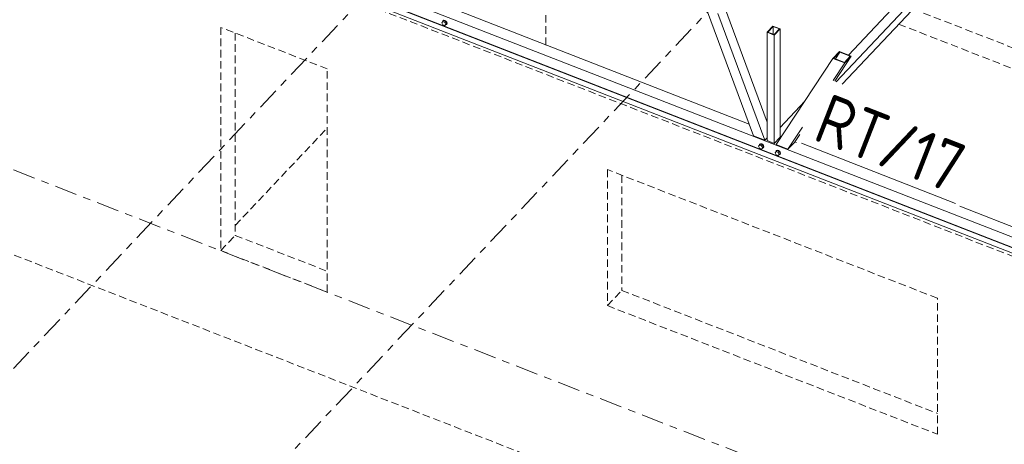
# Model space of a CAD drawing. Header units: millimetres. Extents: x -681 to 506, y -45 to 794.
# Tile 13 of 256: x -205 to -126, y 58 to 92. Entities that reach past the tile are written whole.
import ezdxf

# ---------------------------------------------------------------- set-up
doc = ezdxf.new("R2010")
doc.units = ezdxf.units.MM
doc.header["$LTSCALE"] = 0.6
for name, pattern in [('VERDECKT2', [1.5, 1, -0.5]), ('XKITLINE00', [0]), ('XKITLINE03', [6, 3, -1, 1, -1])]:
    doc.linetypes.add(name, pattern=pattern)
for name, color, linetype, lineweight in [('Bolt', 7, 'Continuous', 0), ('Part', 2, 'Continuous', 0), ('PartMark', 3, 'Continuous', 0), ('S-GRID', 1, 'Continuous', 0)]:
    doc.layers.add(name, color=color, linetype=linetype, lineweight=lineweight)
doc.styles.add('ISOCPEUR', font='ISOCPEUR.TTF')

msp = doc.modelspace()

# ---------------------------------------------------------------- linework, layer by layer
at = {"layer": 'Bolt', "color": 3, "linetype": 'XKITLINE00', "lineweight": 0}
for p, q in [((-171.345, 92.175), (-171.281, 92.207)), ((-171.263, 92.226), (-171.328, 92.193)), ((-171.281, 92.207), (-171.193, 92.194)), ((-171.176, 92.212), (-171.263, 92.226)), ((-171.088, 92.157), (-171.176, 92.212)), ((-171.429, 92.024), (-171.347, 92.12)), ((-171.347, 91.865), (-171.429, 92.024)), ((-171.369, 92.105), (-171.345, 92.175)), ((-171.367, 92.098), (-171.369, 92.105)), ((-171.275, 92.196), (-171.347, 92.12)), ((-171.347, 92.12), (-171.183, 92.056)), ((-171.183, 91.8), (-171.347, 91.865)), ((-171.345, 92.175), (-171.328, 92.193)), ((-171.111, 92.132), (-171.275, 92.196)), ((-171.193, 92.194), (-171.105, 92.139)), ((-171.111, 92.132), (-171.183, 92.056)), ((-171.183, 92.056), (-171.1, 91.896)), ((-171.1, 91.896), (-171.183, 91.8)), ((-171.111, 91.877), (-171.183, 91.8)), ((-171.105, 91.866), (-171.119, 91.868)), ((-171.028, 91.972), (-171.111, 92.132)), ((-171.028, 91.972), (-171.111, 91.877)), ((-171.105, 92.139), (-171.041, 92.056)), ((-171.041, 91.898), (-171.105, 91.866)), ((-171.028, 91.972), (-171.1, 91.896)), ((-171.023, 92.074), (-171.088, 92.157)), ((-171.041, 92.056), (-171.017, 91.968)), ((-171.017, 91.968), (-171.041, 91.898)), ((-171.041, 91.898), (-171.023, 91.917)), ((-171, 91.986), (-171.023, 92.074)), ((-171.023, 91.917), (-171, 91.986)), ((-146.067, 82.132), (-145.985, 82.227)), ((-145.985, 81.972), (-146.067, 82.132)), ((-146.006, 82.212), (-145.983, 82.282)), ((-146.004, 82.205), (-146.006, 82.212)), ((-145.913, 82.304), (-145.985, 82.227)), ((-145.985, 82.227), (-145.82, 82.163)), ((-145.82, 81.908), (-145.985, 81.972)), ((-145.983, 82.282), (-145.918, 82.315)), ((-145.983, 82.282), (-145.965, 82.3)), ((-145.901, 82.333), (-145.965, 82.3)), ((-145.918, 82.315), (-145.831, 82.301)), ((-145.748, 82.239), (-145.913, 82.304)), ((-145.813, 82.32), (-145.901, 82.333)), ((-145.831, 82.301), (-145.743, 82.246)), ((-145.748, 82.239), (-145.82, 82.163)), ((-145.82, 82.163), (-145.738, 82.003)), ((-145.738, 82.003), (-145.82, 81.908)), ((-145.748, 81.984), (-145.82, 81.908)), ((-145.725, 82.264), (-145.813, 82.32)), ((-145.743, 81.973), (-145.757, 81.975)), ((-145.666, 82.08), (-145.748, 82.239)), ((-145.666, 82.08), (-145.748, 81.984)), ((-145.743, 82.246), (-145.678, 82.163)), ((-145.678, 82.006), (-145.743, 81.973)), ((-145.666, 82.08), (-145.738, 82.003)), ((-145.661, 82.182), (-145.725, 82.264)), ((-145.678, 82.163), (-145.655, 82.075)), ((-145.655, 82.075), (-145.678, 82.006)), ((-145.678, 82.006), (-145.661, 82.024)), ((-145.637, 82.094), (-145.661, 82.182)), ((-145.661, 82.024), (-145.637, 82.094)), ((-144.737, 81.613), (-144.655, 81.709)), ((-144.655, 81.453), (-144.737, 81.613)), ((-144.676, 81.694), (-144.653, 81.763)), ((-144.674, 81.686), (-144.676, 81.694)), ((-144.583, 81.785), (-144.655, 81.709)), ((-144.655, 81.709), (-144.49, 81.644)), ((-144.49, 81.389), (-144.655, 81.453)), ((-144.653, 81.763), (-144.589, 81.796)), ((-144.653, 81.763), (-144.636, 81.782)), ((-144.571, 81.814), (-144.636, 81.782)), ((-144.589, 81.796), (-144.501, 81.783)), ((-144.418, 81.721), (-144.583, 81.785)), ((-144.483, 81.801), (-144.571, 81.814)), ((-144.501, 81.783), (-144.413, 81.727)), ((-144.418, 81.721), (-144.49, 81.644)), ((-144.49, 81.644), (-144.408, 81.485)), ((-144.408, 81.485), (-144.49, 81.389)), ((-144.418, 81.465), (-144.49, 81.389)), ((-144.395, 81.746), (-144.483, 81.801)), ((-144.413, 81.455), (-144.427, 81.457)), ((-144.336, 81.561), (-144.418, 81.721)), ((-144.336, 81.561), (-144.418, 81.465)), ((-144.413, 81.727), (-144.348, 81.645)), ((-144.348, 81.487), (-144.413, 81.455)), ((-144.336, 81.561), (-144.408, 81.485)), ((-144.331, 81.663), (-144.395, 81.746)), ((-144.348, 81.645), (-144.325, 81.557)), ((-144.325, 81.557), (-144.348, 81.487)), ((-144.348, 81.487), (-144.331, 81.505)), ((-144.308, 81.575), (-144.331, 81.663)), ((-144.331, 81.505), (-144.308, 81.575))]:
    msp.add_line(p, q, dxfattribs=at)
at = {"layer": 'Part', "color": 4, "linetype": 'VERDECKT2', "lineweight": 0}
for p, q in [((-369.138, 137.19), (-0.576, -6.569)), ((-163.083, 90.244), (-163.083, 100.7)), ((-184.844, 96.373), (-90.151, 59.438)), ((-133.704, 93.134), (-105.962, 82.313)), ((-180.582, 88.327), (-189.107, 91.652)), ((-189.107, 91.652), (-189.107, 73.778)), ((-134.857, 91.913), (-107.115, 81.092)), ((-187.955, 91.202), (-187.955, 74.999)), ((-180.582, 70.452), (-180.582, 88.327)), ((-187.955, 75.797), (-180.582, 83.606)), ((-131.758, 69.964), (-158.165, 80.264)), ((-158.165, 80.264), (-158.165, 69.369)), ((-157.012, 79.814), (-157.012, 70.59)), ((-189.107, 73.778), (-187.955, 74.999)), ((-187.955, 74.999), (-180.582, 72.123)), ((-189.107, 73.778), (-180.582, 70.452)), ((-158.165, 69.369), (-157.012, 70.59)), ((-157.012, 70.59), (-131.758, 60.74)), ((-158.165, 69.369), (-131.758, 59.069)), ((-131.758, 59.069), (-131.758, 69.964))]:
    msp.add_line(p, q, dxfattribs=at)
at = {"layer": 'Part', "color": 2, "linetype": 'XKITLINE00', "lineweight": 0}
for p, q in [((-113.123, 115.616), (-139.853, 87.302)), ((-139.383, 87.119), (-113.123, 114.935)), ((-184.424, 97.733), (-89.998, 60.902)), ((-90.574, 60.283), (-184.139, 96.779)), ((-184.139, 96.353), (-90.574, 59.858)), ((-184.122, 96.797), (-90.556, 60.302)), ((-138.873, 89.441), (-132.553, 96.136)), ((-172.2, 93.801), (-146.818, 83.9)), ((-150.232, 93.12), (-146.475, 82.973)), ((-145.376, 84.074), (-148.796, 93.312)), ((-149.315, 92.762), (-145.558, 82.615)), ((-144.915, 91.756), (-145.376, 91.268)), ((-145.33, 91.275), (-144.903, 91.727)), ((-144.915, 91.756), (-144.345, 91.534)), ((-144.903, 91.727), (-144.903, 91.109)), ((-144.391, 91.527), (-144.903, 91.727)), ((-144.817, 91.075), (-144.391, 91.527)), ((-144.806, 91.045), (-144.345, 91.534)), ((-144.345, 91.534), (-144.345, 82.852)), ((-145.376, 91.268), (-144.806, 91.045)), ((-145.376, 91.268), (-145.376, 82.586)), ((-145.33, 91.275), (-144.817, 91.075)), ((-144.806, 91.045), (-144.806, 82.364)), ((-140.111, 89.172), (-144.657, 82.264)), ((-139.592, 89.722), (-140.111, 89.172)), ((-140.111, 89.172), (-139.167, 88.804)), ((-140.03, 89.182), (-139.569, 89.671)), ((-140.03, 89.182), (-139.19, 88.855)), ((-138.648, 89.354), (-139.968, 87.347)), ((-139.569, 89.671), (-139.918, 89.139)), ((-139.592, 89.722), (-138.648, 89.354)), ((-138.729, 89.343), (-139.569, 89.671)), ((-139.19, 88.855), (-138.729, 89.343)), ((-139.167, 88.804), (-138.648, 89.354)), ((-139.167, 88.804), (-140.093, 87.396)), ((-144.345, 83.645), (-142.374, 85.733)), ((-142.545, 83.67), (-143.712, 81.895)), ((-145.558, 82.615), (-146.475, 82.973)), ((-145.558, 82.615), (-145.376, 82.808)), ((-144.806, 82.364), (-144.345, 82.852)), ((-144.345, 82.936), (-144.241, 82.895)), ((-142.774, 83.083), (-143.193, 82.445)), ((-145.376, 82.586), (-144.806, 82.364)), ((-144.657, 82.264), (-143.712, 81.895)), ((-143.712, 81.895), (-143.193, 82.445)), ((-143.172, 82.478), (-143.031, 82.423)), ((-129.959, 77.324), (-117.78, 72.574))]:
    msp.add_line(p, q, dxfattribs=at)
at = {"layer": 'PartMark', "color": 1, "linetype": 'XKITLINE00', "lineweight": 0}
msp.add_line((-142.622, 82.371), (-130.295, 77.563), dxfattribs=at)
at = {"layer": 'S-GRID', "color": 1, "linetype": 'XKITLINE03', "lineweight": 0}
for p, q in [((-192.225, 48.32), (230.759, 496.379)), ((-396.876, 154.803), (28.314, -11.044)), ((-213.123, 56.472), (-170.758, 101.348))]:
    msp.add_line(p, q, dxfattribs=at)

# ---------------------------------------------------------------- texts
at = {"layer": 'PartMark', "color": 1, "style": 'ISOCPEUR', "width": 0.85}
msp.add_text('RT/17', height=4, rotation=-21.3083, dxfattribs=at).set_placement((-141.845, 82.712))

doc.saveas('drawing.dxf')
